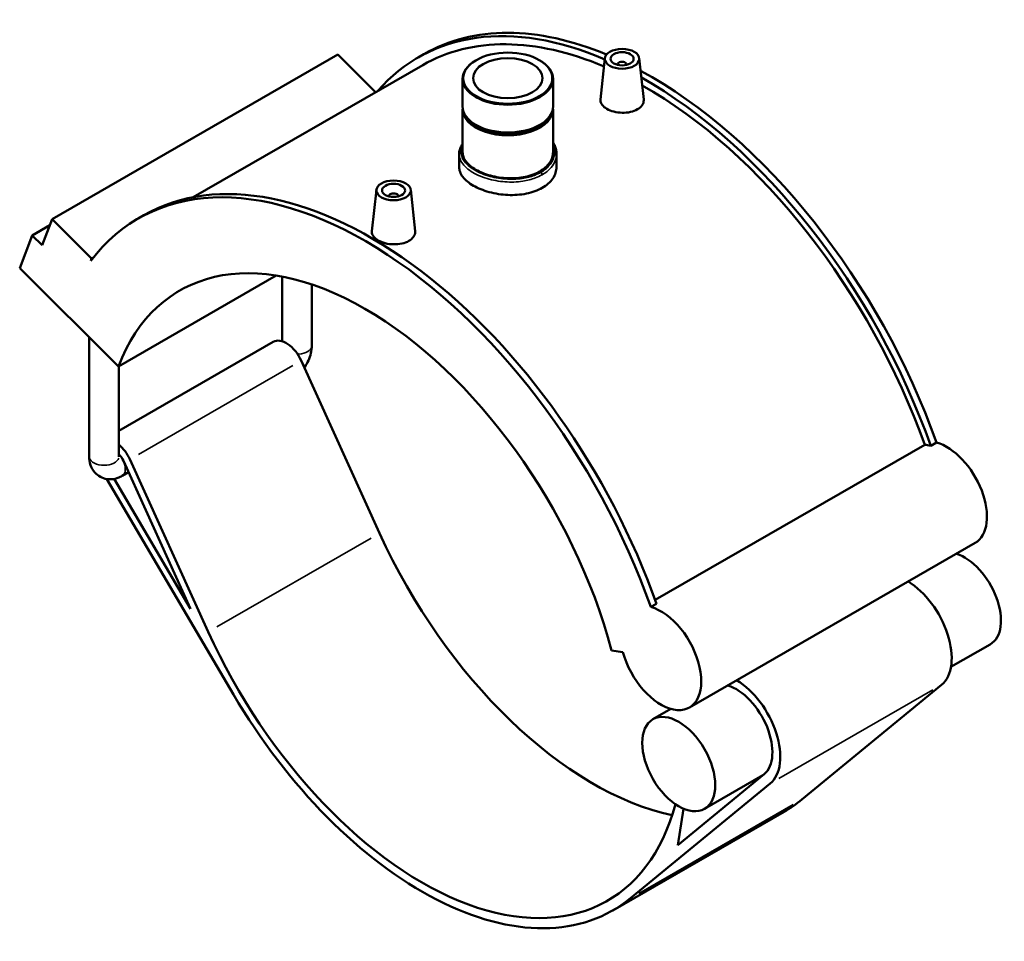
# Model space of a CAD drawing. Header units: inches. Extents: x -0.9 to 60.1, y -1.4 to 49.6.
# Tile 7 of 7: x 43.2 to 60.1, y 33.8 to 49.6. Entities that reach past the tile are written whole.
import ezdxf

# ---------------------------------------------------------------- set-up
doc = ezdxf.new("R2010")
doc.units = ezdxf.units.IN
doc.header["$MEASUREMENT"] = 0
doc.layers.add('Visible (ANSI)', color=7, linetype='Continuous', lineweight=50)
doc.layers.add('Visible Narrow (ANSI)', color=7, linetype='Continuous', lineweight=35)

msp = doc.modelspace()

# ---------------------------------------------------------------- linework, layer by layer
at = {"layer": 'Visible (ANSI)'}
for p, q in [((48.697, 48.9786), (43.7967, 46.1567)), ((48.697, 48.9786), (49.3436, 48.3342)), ((50.0754, 48.9319), (50.1734, 48.9883)), ((51.07, 48.8842), (51.0615, 48.8793)), ((52.1535, 48.8842), (52.162, 48.8793)), ((53.2772, 48.9177), (53.2011, 48.2082)), ((53.4931, 48.8107), (53.4931, 48.8033)), ((53.6506, 48.8107), (53.6506, 48.8033)), ((53.8666, 48.9177), (53.9426, 48.2091)), ((50.1516, 48.7995), (46.2166, 46.5335)), ((50.8366, 48.5649), (50.8366, 48.0893)), ((52.3869, 48.5649), (52.3869, 48.0893)), ((50.8366, 48.041), (50.8366, 47.3047)), ((52.3869, 48.041), (52.3869, 47.3047)), ((51.0755, 47.7668), (51.0615, 47.7749)), ((52.148, 47.7668), (52.162, 47.7749)), ((50.777, 47.2744), (50.777, 47.0517)), ((52.4466, 47.2744), (52.4466, 47.0517)), ((49.357, 46.6602), (49.2809, 45.9507)), ((49.9464, 46.6602), (50.0224, 45.9516)), ((49.5729, 46.5458), (49.5729, 46.5532)), ((49.7304, 46.5458), (49.7304, 46.5532)), ((43.6243, 45.7083), (43.7967, 46.1567)), ((43.7967, 46.1567), (44.4736, 45.4822)), ((45.2731, 46.1664), (45.3711, 46.2229)), ((43.7557, 46.05), (43.4551, 45.8769)), ((43.2396, 45.3163), (43.4551, 45.8769)), ((43.4551, 45.8769), (43.6243, 45.7083)), ((44.4736, 45.4822), (44.4569, 45.4389)), ((44.5043, 45.4999), (44.4736, 45.4822)), ((44.9316, 43.6299), (43.2396, 45.3163)), ((44.9316, 43.6299), (47.6384, 45.1887)), ((47.7417, 44.0609), (47.7417, 45.1705)), ((48.251, 43.985), (48.251, 45.0353)), ((44.4324, 42.0793), (44.4324, 44.1274)), ((47.5894, 44.0515), (44.9417, 42.5268)), ((44.9417, 42.0793), (44.9417, 43.6357)), ((48.0686, 43.7286), (49.4133, 40.7678)), ((54.1378, 39.623), (58.7619, 42.2858)), ((58.865, 42.2678), (58.963, 42.3242)), ((45.0184, 42.0083), (46.1707, 39.4711)), ((46.4731, 39.0747), (45.1284, 42.0354)), ((45.1067, 41.8137), (44.9987, 41.7515)), ((44.7347, 41.6967), (46.9072, 38)), ((46.1707, 39.4711), (44.8611, 41.6994)), ((59.6267, 40.6), (54.7265, 37.7781)), ((54.0627, 39.5024), (54.1607, 39.5588)), ((59.8858, 38.8607), (59.2126, 38.473)), ((53.3917, 38.758), (53.587, 38.7278)), ((59.0504, 38.165), (56.654, 36.1967)), ((54.4089, 37.7524), (54.1009, 37.5751)), ((56.0062, 36.6313), (54.5287, 35.4178)), ((55.987, 36.6155), (54.9856, 36.0389)), ((53.7139, 34.5036), (56.1102, 36.4718)), ((56.3541, 35.9891), (53.4139, 34.296)), ((54.5287, 35.4178), (54.6253, 36.0413))]:
    msp.add_line(p, q, dxfattribs=at)
for centre, major_axis, ratio, start_param, end_param in [((53.9639, 42.1793), (-3.8885, 6.7526), 0.5780931, 5.6250976, 6.4815398), ((54.0619, 42.2358), (-3.8885, 6.7526), 0.5780931, 5.6373356, 6.2831853), ((53.9639, 42.1793), (-3.8123, 6.6202), 0.5780931, 5.630029, 6.2831853), ((51.6118, 48.5649), (-0.7752, 0), 0.5758617, 5.5016397, 10.2063236), ((53.5719, 48.8107), (-0.0787, 0), 0.5758617, 2.9729035, 6.4518745), ((54.0619, 42.2358), (-3.8885, 6.7526), 0.5780931, 4.4034605, 5.5309811), ((53.9639, 42.1793), (3.8885, -6.7526), 0.5780931, 1.2618679, 2.3693118), ((53.9639, 42.1793), (-3.8123, 6.6202), 0.5780931, 4.4062835, 5.5084889), ((51.6118, 48.041), (-0.7752, 0), 0.5758617, 6.2290799, 9.4788834), ((51.6118, 48.0893), (0.7752, 0), 0.5758617, 3.1415927, 6.2831853), ((51.6118, 48.0571), (-0.7555, 0), 0.5758617, 0.3255025, 2.8160901), ((51.6118, 48.0732), (-0.7555, 0), 0.5758617, 0.7815456, 2.360047), ((49.1617, 39.4139), (-3.8885, 6.7526), 0.5780931, 4.4034605, 6.5230968), ((49.2597, 39.4703), (-3.8885, 6.7526), 0.5780931, 4.4034605, 6.2831853), ((49.6517, 46.5532), (-0.0787, 0), 0.5758617, 2.9729035, 6.4518745), ((49.1617, 39.4139), (-3.1769, 5.5168), 0.5780931, 4.2779904, 6.7214513), ((47.8118, 43.6653), (-0.2224, 0.3862), 0.5780931, 4.5470664, 6.2831853), ((44.8716, 41.9722), (-0.2224, 0.3862), 0.5780931, 4.5470664, 5.2754375), ((59.04, 41.3923), (-0.4888, 0.8487), 0.5780931, 5.7551927, 5.9129332), ((59.138, 41.4487), (0.4888, -0.8487), 0.5780931, 0, 2.6136), ((44.8716, 41.9722), (0.1271, -0.2207), 0.5780931, 1.4054738, 1.9583505), ((53.0819, 41.6714), (3.1769, -5.5168), 0.5780931, 4.5470664, 5.8041185), ((59.4435, 39.6288), (0.4423, -0.7681), 0.5780931, 0, 2.5798343), ((58.4634, 39.0645), (0.5376, -0.9336), 0.5780931, 0.0960555, 2.3410125), ((54.2377, 38.6269), (0.4888, -0.8487), 0.5780931, 4.2779904, 8.8967853), ((50.1417, 39.9783), (3.1769, -5.5168), 0.5780931, 4.5470664, 6.8064676), ((55.5233, 37.3713), (0.5376, -0.9336), 0.5780931, 0.0960555, 2.3410125), ((50.1417, 39.9783), (3.2722, -5.6823), 0.5780931, 4.7276784, 6.3792409), ((55.5233, 37.3713), (0.4423, -0.7681), 0.5780931, 0.0960555, 2.5798343), ((53.0819, 41.6714), (3.2722, -5.6823), 0.5780931, 0, 0.0960555)]:
    msp.add_ellipse(centre, major_axis=major_axis, ratio=ratio, start_param=start_param, end_param=end_param, dxfattribs=at)
for centre, major_axis, ratio in [((51.6118, 48.5747), (-0.7632, 0), 0.5758617), ((53.5719, 48.9072), (-0.2953, 0), 0.5758617), ((53.5719, 48.9072), (0.1969, 0), 0.5758617), ((51.6118, 48.5747), (0.5963, 0), 0.5758617), ((49.6517, 46.6497), (0.2953, 0), 0.5758617), ((49.6517, 46.6497), (0.1969, 0), 0.5758617), ((54.5432, 36.807), (-0.4423, 0.7681), 0.5780931)]:
    msp.add_ellipse(centre, major_axis=major_axis, ratio=ratio, dxfattribs=at)
for points, knots in [([(53.8348, 48.0403), (53.8018, 48.0213), (53.76, 48.0052), (53.6685, 47.9849), (53.6187, 47.9805), (53.5254, 47.9825), (53.4757, 47.9889), (53.3842, 48.0122), (53.3425, 48.029), (53.2765, 48.067), (53.2479, 48.0907), (53.2099, 48.142), (53.2005, 48.1696), (53.2004, 48.1997), (53.2006, 48.2039), (53.2011, 48.2082)], [0, 0, 0, 0, 0.3555437, 0.3555437, 0.7110874, 0.7110874, 1.0664581, 1.0664581, 1.4218287, 1.4218287, 1.7771994, 1.7771994, 2.13257, 2.13257, 2.1897951, 2.1897951, 2.1897951, 2.1897951]), ([(53.9425, 48.2091), (53.9431, 48.2044), (53.9433, 48.1999), (53.9434, 48.1675), (53.9342, 48.1379), (53.8964, 48.0838), (53.8678, 48.0593), (53.8348, 48.0403)], [4.91823553, 4.91823553, 4.91823553, 4.91823553, 4.97622743, 4.97622743, 5.33177114, 5.33177114, 5.68731486, 5.68731486, 5.68731486, 5.68731486]), ([(52.3869, 47.4711), (52.3986, 47.4528), (52.4087, 47.4339), (52.4268, 47.392), (52.4342, 47.3689), (52.4441, 47.322), (52.4466, 47.2982), (52.4466, 47.2744)], [16.83252834, 16.83252834, 16.83252834, 16.83252834, 17.05863415, 17.05863415, 17.32215321, 17.32215321, 17.58567227, 17.58567227, 17.58567227, 17.58567227]), ([(50.777, 47.2744), (50.777, 47.2983), (50.7803, 47.3222), (50.7932, 47.3696), (50.803, 47.3931), (50.822, 47.4271), (50.829, 47.4381), (50.8366, 47.4489)], [11.19088639, 11.19088639, 11.19088639, 11.19088639, 11.48624057, 11.48624057, 11.78889973, 11.78889973, 11.93722218, 11.93722218, 11.93722218, 11.93722218]), ([(52.3869, 47.3047), (52.3869, 47.2748), (52.3823, 47.2438), (52.3627, 47.1824), (52.3477, 47.1519), (52.3082, 47.094), (52.2836, 47.0665), (52.2266, 47.0162), (52.1943, 46.9934), (52.1255, 46.9537), (52.0866, 46.9355), (52.0019, 46.9043), (51.9561, 46.8912), (51.8606, 46.8714), (51.8108, 46.8646), (51.7107, 46.8571), (51.6604, 46.8564), (51.5631, 46.8603), (51.5128, 46.865), (51.4127, 46.88), (51.363, 46.8904), (51.2675, 46.9161), (51.2217, 46.9314), (51.137, 46.9657), (51.0981, 46.9847), (51.0292, 47.0244), (50.9969, 47.0464), (50.94, 47.0936), (50.9154, 47.1188), (50.8758, 47.1709), (50.8609, 47.1978), (50.8413, 47.2517), (50.8366, 47.2787), (50.8366, 47.3047)], [4.4530233, 4.4530233, 4.4530233, 4.4530233, 4.8241093, 4.8241093, 5.1951954, 5.1951954, 5.5662814, 5.5662814, 5.9373674, 5.9373674, 6.3084535, 6.3084535, 6.6795395, 6.6795395, 7.0506255, 7.0506255, 7.4217116, 7.4217116, 7.7927965, 7.7927965, 8.1638814, 8.1638814, 8.5349663, 8.5349663, 8.9060511, 8.9060511, 9.277136, 9.277136, 9.6482209, 9.6482209, 10.0193058, 10.0193058, 10.3903907, 10.3903907, 10.3903907, 10.3903907]), ([(52.2021, 46.693), (52.165, 46.6717), (52.1231, 46.6521), (52.0319, 46.6187), (51.9825, 46.6048), (51.8797, 46.5838), (51.8261, 46.5767), (51.7183, 46.5691), (51.6642, 46.5686), (51.5594, 46.5733), (51.5052, 46.5786), (51.3975, 46.5953), (51.3439, 46.6067), (51.241, 46.6348), (51.1917, 46.6514), (51.1005, 46.6886), (51.0586, 46.7091), (50.9844, 46.7518), (50.9496, 46.7755), (50.8883, 46.8262), (50.8618, 46.8532), (50.8192, 46.9089), (50.8031, 46.9376), (50.782, 46.9951), (50.777, 47.0239), (50.777, 47.0517)], [0, 0, 0, 0, 0.3997013, 0.3997013, 0.7994026, 0.7994026, 1.1991039, 1.1991039, 1.5988052, 1.5988052, 1.9985046, 1.9985046, 2.3982039, 2.3982039, 2.7979033, 2.7979033, 3.1976026, 3.1976026, 3.597302, 3.597302, 3.9970014, 3.9970014, 4.3967007, 4.3967007, 4.7964001, 4.7964001, 4.7964001, 4.7964001]), ([(52.4466, 47.0517), (52.4466, 47.0192), (52.4416, 46.9856), (52.4205, 46.9189), (52.4044, 46.8859), (52.3618, 46.8232), (52.3353, 46.7934), (52.274, 46.739), (52.2392, 46.7144), (52.2021, 46.693)], [11.1916054, 11.1916054, 11.1916054, 11.1916054, 11.5913067, 11.5913067, 11.991008, 11.991008, 12.3907093, 12.3907093, 12.7904106, 12.7904106, 12.7904106, 12.7904106]), ([(49.9146, 45.7828), (49.8816, 45.7638), (49.8398, 45.7477), (49.7483, 45.7274), (49.6985, 45.7231), (49.6052, 45.725), (49.5555, 45.7314), (49.464, 45.7547), (49.4223, 45.7715), (49.3563, 45.8095), (49.3277, 45.8332), (49.2897, 45.8845), (49.2803, 45.9121), (49.2802, 45.9422), (49.2804, 45.9464), (49.2809, 45.9507)], [2.8436574, 2.8436574, 2.8436574, 2.8436574, 3.1992011, 3.1992011, 3.5547449, 3.5547449, 3.9101155, 3.9101155, 4.2654861, 4.2654861, 4.6208568, 4.6208568, 4.9762274, 4.9762274, 5.0334526, 5.0334526, 5.0334526, 5.0334526]), ([(50.0223, 45.9516), (50.0229, 45.947), (50.0231, 45.9424), (50.0232, 45.91), (50.014, 45.8804), (49.9762, 45.8263), (49.9476, 45.8018), (49.9146, 45.7828)], [7.76189296, 7.76189296, 7.76189296, 7.76189296, 7.81988486, 7.81988486, 8.17542857, 8.17542857, 8.53097229, 8.53097229, 8.53097229, 8.53097229]), ([(48.1214, 43.6122), (48.1237, 43.6153), (48.126, 43.6185), (48.1529, 43.6566), (48.1744, 43.6937), (48.2102, 43.7714), (48.2246, 43.8119), (48.245, 43.896), (48.251, 43.9396), (48.251, 43.985)], [3.7413478, 3.7413478, 3.7413478, 3.7413478, 3.76991118, 3.76991118, 4.08407045, 4.08407045, 4.39822972, 4.39822972, 4.71238898, 4.71238898, 4.71238898, 4.71238898]), ([(44.4324, 42.0793), (44.4324, 42.0339), (44.4383, 41.9864), (44.4692, 41.8941), (44.4927, 41.8493), (44.5541, 41.7797), (44.5871, 41.753), (44.6581, 41.7151), (44.6952, 41.7031), (44.7712, 41.6907), (44.8099, 41.6914), (44.8896, 41.7034), (44.9293, 41.7169), (44.9767, 41.7394), (44.9879, 41.7453), (44.9987, 41.7515)], [1.5707963, 1.5707963, 1.5707963, 1.5707963, 1.8849556, 1.8849556, 2.1653023, 2.1653023, 2.3766746, 2.3766746, 2.5734328, 2.5734328, 2.7884043, 2.7884043, 3.0553219, 3.0553219, 3.1415927, 3.1415927, 3.1415927, 3.1415927])]:
    msp.add_open_spline(points, degree=3, knots=knots, dxfattribs=at)
at = {"layer": 'Visible Narrow (ANSI)'}
for p, q in [((47.9215, 43.6439), (45.2754, 42.1201)), ((49.2663, 40.6831), (46.6202, 39.1593)), ((58.9033, 38.0803), (56.2572, 36.5565)), ((56.507, 36.1121), (53.8609, 34.5882))]:
    msp.add_line(p, q, dxfattribs=at)
for centre, major_axis, ratio, start_param, end_param in [((52.1768, 46.9325), (-0.0179, 0.031), 0.5780931, 4.0024045, 5.3250444), ((47.9963, 43.985), (0.2546, 0), 0.5758617, 4.8316918, 6.2067909), ((44.687, 42.0793), (0.2546, 0), 0.5758617, 3.2986723, 6.1261057), ((44.8716, 41.9722), (0.1271, -0.2207), 0.5780931, 0.0702737, 1.3352001)]:
    msp.add_ellipse(centre, major_axis=major_axis, ratio=ratio, start_param=start_param, end_param=end_param, dxfattribs=at)
for points, knots in [([(52.1793, 46.9601), (52.1449, 46.9403), (52.1074, 46.9227), (52.0032, 46.8834), (51.9326, 46.8655), (51.7646, 46.8406), (51.6652, 46.8377), (51.4653, 46.853), (51.365, 46.8717), (51.1726, 46.9296), (51.0822, 46.9703), (50.9317, 47.0684), (50.874, 47.1266), (50.8075, 47.2524), (50.8018, 47.3202), (50.8284, 47.395), (50.8322, 47.4042), (50.8366, 47.4133)], [6.3947894, 6.3947894, 6.3947894, 6.3947894, 6.7661973, 6.7661973, 7.3604501, 7.3604501, 8.1124735, 8.1124735, 8.8881221, 8.8881221, 9.7315287, 9.7315287, 10.6293044, 10.6293044, 11.5789844, 11.5789844, 11.7124341, 11.7124341, 11.7124341, 11.7124341]), ([(52.3868, 47.4254), (52.4012, 47.3914), (52.4097, 47.3564), (52.4174, 47.2374), (52.3876, 47.1529), (52.2883, 47.0349), (52.2385, 46.9942), (52.1793, 46.9601)], [17.0733179, 17.0733179, 17.0733179, 17.0733179, 17.5089771, 17.5089771, 18.544752, 18.544752, 19.1843681, 19.1843681, 19.1843681, 19.1843681]), ([(50.7771, 47.2744), (50.7771, 47.2333), (50.7876, 47.1921), (50.8419, 47.0884), (50.9018, 47.0276), (51.0583, 46.9255), (51.1523, 46.8832), (51.3527, 46.8234), (51.4573, 46.8042), (51.6656, 46.789), (51.7693, 46.7923), (51.9444, 46.8188), (52.0181, 46.8376), (52.1269, 46.8788), (52.1661, 46.8973), (52.2021, 46.9179)], [-11.1908864, -11.1908864, -11.1908864, -11.1908864, -10.6293044, -10.6293044, -9.7315287, -9.7315287, -8.8881221, -8.8881221, -8.1124735, -8.1124735, -7.3604501, -7.3604501, -6.7661973, -6.7661973, -6.3947894, -6.3947894, -6.3947894, -6.3947894]), ([(52.2021, 46.9179), (52.2639, 46.9536), (52.316, 46.996), (52.4152, 47.1132), (52.4465, 47.1938), (52.4466, 47.2744)], [-19.1843681, -19.1843681, -19.1843681, -19.1843681, -18.544752, -18.544752, -17.5856723, -17.5856723, -17.5856723, -17.5856723])]:
    msp.add_open_spline(points, degree=3, knots=knots, dxfattribs=at)

doc.saveas('drawing.dxf')
